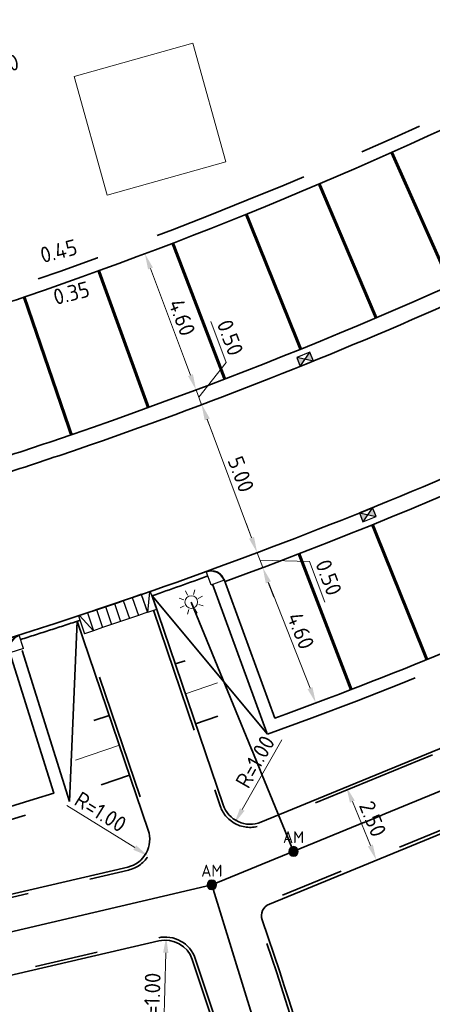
# Model space of a CAD drawing. Header units: metres. Extents: x 109063 to 109671, y 521086 to 521391.
# Tile 78 of 85: x 109357 to 109370, y 521263 to 521294. Entities that reach past the tile are written whole.
import ezdxf
from ezdxf.enums import TextEntityAlignment as Align
from ezdxf.lldxf.tags import DXFTag

# ---------------------------------------------------------------- set-up
doc = ezdxf.new("R2010")
doc.units = ezdxf.units.M
doc.header["$PDMODE"] = 2
for name, pattern in [('NLCS-HIDDEN', [4, 2, -2]), ('VH-OPSLUITBAND-SO', [10, 4, -2, 2, -2]), ('VH-OPSLUITBAND_150X250_A', [12, 8, -1, 2, -1]), ('VH-TROTTOIRBAND-SO', [15, 5, -2, 2, -2, 2, -2])]:
    doc.linetypes.add(name, pattern=pattern)
for name, color, linetype, lineweight, true_color in [('N-WE-GR-BOOMVAK-G', 7, 'Continuous', 18, 0xcc6600), ('N-WE-OV-KABEL_AANSLUITKABEL-G', 3, 'OV-KABEL-SO', 35, 0x00ff00), ('N-WE-VH-KANTOPSLUITING_TROTTOIRBAND_400-G', 6, 'VH-TROTTOIRBAND-SO', 35, 0xff00ff)]:
    doc.layers.add(name, color=color, linetype=linetype, lineweight=lineweight, true_color=true_color)
for name, color, linetype, lineweight in [('N-WE-GW-TALUD-G', 90, 'Continuous', 35), ('N-WE-GW-TALUDARCERING-S', 90, 'Continuous', 25), ('N-WE-GW-TALUDARCERING_KORT-G', 90, 'Continuous', 35), ('N-WE-GW-TALUDARCERING_LANG-G', 90, 'Continuous', 18), ('N-WE-KL-ET_LS_OV_LICHTMAST-S', 190, 'Continuous', 25), ('N-WE-OV-HULPSTUK_MOF-S-200', 190, 'Continuous', 25), ('N-WE-OV-KABEL_GROEP1-G', 190, 'OV-KABEL-SO', 35), ('N-WE-RI-HWA_KOLK-S-200', 150, 'Continuous', 25), ('N-WE-VH-KANTOPSLUITING_ELEMENT_INRIT-S', 7, 'Continuous', 25), ('N-WE-VH-KANTOPSLUITING_OPSLUITBAND_100X200-G', 150, 'VH-OPSLUITBAND-SO', 35), ('N-WE-VH-KANTOPSLUITING_OPSLUITBAND_150X250-G', 150, 'VH-OPSLUITBAND_150X250_A', 35), ('N-WE-VH-KANTOPSLUITING_TROTTOIRBAND_130 150_160_HOEKBLOK-S', 210, 'Continuous', 25), ('N-WE-VH-KANTOPSLUITING_TROTTOIRBAND_130X150-G', 210, 'VH-TROTTOIRBAND-SO', 35), ('N-WE-VH-KANTVERHARDING_WEG-G', 4, 'Continuous', 35), ('N-WE-VW-MARKERING_PARKEERVAK-G', 7, 'NLCS-HIDDEN', 35), ('X-XX-AL-M', 7, 'Continuous', 18), ('X-XX-AL-T25', 7, 'Continuous', 25), ('X-XX-AL-VERWIJZING-M', 7, 'Continuous', 18)]:
    doc.layers.add(name, color=color, linetype=linetype, lineweight=lineweight)
doc.layers.get('0').freeze()
doc.styles.add('NLCS-ISO', font='NLCS-ISO.ttf')
doc.styles.add('NLCS-ISO-M200-T25', font='NLCS-ISO.ttf', dxfattribs={"height": 0.5})
doc.styles.get("Standard").update_dxf_attribs({"font": 'isocpeur.ttf'})
tags = doc.linetypes.add('OV-KABEL-SO', pattern='A,4,-1,[103,NLCS.SHX,S=0.75,R=0,X=0,Y=0],-1,4,-1.5,["0V",Standard,S=1,R=0,X=0,Y=-0.5],-3', length=14.5).pattern_tags.tags
tags[18] = DXFTag(74, 10)
doc.dimstyles.new('NLCS-M200-T25-PIJL_L2_H2', dxfattribs={"dimscale": 0.2, "dimtxt": 2.5, "dimasz": 2.5, "dimexe": 2, "dimexo": 2, "dimgap": 0.7, "dimtad": 1, "dimzin": 0, "dimdsep": 46, "dimtxsty": 'NLCS-ISO-M200-T25', "dimcen": 0, "dimdle": 2, "dimclrd": 256, "dimclre": 256, "dimclrt": 256, "dimazin": 0, "dimtfac": 1, "dimtdec": 3, "dimtofl": 0, "dimtmove": 0, "dimatfit": 3, "dimfxl": 2, "dimfxlon": 1, "dimtfillclr": 256, "dimtolj": 1, "dimtzin": 0, "dimlwd": -1, "dimlwe": -1, "dimarcsym": 0})

# ---------------------------------------------------------------- blocks, each defined once
blk = doc.blocks.new('*D98')
at = {"layer": 'Defpoints', "color": 0, "transparency": 16777216}
for p in [(109364.451, 521276.613), (109364.451, 521276.613), (109366.131, 521272.335)]:
    blk.add_point(p, dxfattribs=at)
at = {"layer": 'X-XX-AL-VERWIJZING-M', "transparency": 16777216}
for p, q in [((109364.451, 521276.613), (109364.823, 521276.76)), ((109365.949, 521272.801), (109364.634, 521276.148)), ((109366.131, 521272.335), (109366.504, 521272.482))]:
    blk.add_line(p, q, dxfattribs=at)
for points in [[(109364.711, 521276.178), (109364.556, 521276.117), (109364.451, 521276.613)], [(109366.026, 521272.831), (109365.871, 521272.77), (109366.131, 521272.335)]]:
    blk.add_solid(points, dxfattribs=at)
at = {"layer": 'X-XX-AL-VERWIJZING-M', "transparency": 16777216, "insert": (109365.654, 521274.617), "char_height": 0.5, "attachment_point": 5, "rotation": 291.4475, "style": 'NLCS-ISO-M200-T25'}
blk.add_mtext('\\A1;4.60', dxfattribs=at)
blk = doc.blocks.new('*U101')
at = {"layer": 'N-WE-GW-TALUDARCERING_KORT-G'}
for p, q in [((109359.593, 521271.942), (109359.106, 521271.777)), ((109360.237, 521270.049), (109359.339, 521269.743))]:
    blk.add_line(p, q, dxfattribs=at)
at = {"layer": 'N-WE-GW-TALUDARCERING_LANG-G'}
blk.add_line((109359.915, 521270.995), (109358.53, 521270.524), dxfattribs=at)
blk = doc.blocks.new('*U102')
at = {"layer": 'N-WE-GW-TALUDARCERING_KORT-G'}
for p, q in [((109361.68, 521273.569), (109361.992, 521273.666)), ((109362.324, 521271.676), (109363.031, 521271.916))]:
    blk.add_line(p, q, dxfattribs=at)
at = {"layer": 'N-WE-GW-TALUDARCERING_LANG-G'}
blk.add_line((109362.002, 521272.622), (109363.014, 521272.967), dxfattribs=at)
blk = doc.blocks.new('*D166')
at = {"layer": 'Defpoints', "color": 0, "transparency": 16777216}
for p in [(109364.274, 521277.086), (109364.274, 521277.086), (109364.451, 521276.613)]:
    blk.add_point(p, dxfattribs=at)
at = {"layer": 'X-XX-AL-M', "transparency": 16777216}
for p, q in [((109364.098, 521277.554), (109363.922, 521278.022)), ((109364.274, 521277.086), (109363.899, 521276.945)), ((109364.451, 521276.613), (109364.274, 521277.086)), ((109364.362, 521276.849), (109365.93, 521276.811)), ((109365.93, 521276.811), (109366.415, 521275.519)), ((109364.451, 521276.613), (109364.076, 521276.473)), ((109364.627, 521276.145), (109364.802, 521275.677))]:
    blk.add_line(p, q, dxfattribs=at)
for points in [[(109364.176, 521277.583), (109364.02, 521277.524), (109364.274, 521277.086)], [(109364.705, 521276.175), (109364.549, 521276.116), (109364.451, 521276.613)]]:
    blk.add_solid(points, dxfattribs=at)
at = {"layer": 'X-XX-AL-M', "transparency": 16777216, "insert": (109366.538, 521276.302), "char_height": 0.5, "attachment_point": 5, "rotation": 290.5812, "style": 'NLCS-ISO-M200-T25', "bg_fill": 3, "box_fill_scale": 1.1, "bg_fill_color": 256, "bg_fill_true_color": 13158600, "bg_fill_transparency": 0}
blk.add_mtext('\\A1;0.50', dxfattribs=at)
blk = doc.blocks.new('*D167')
at = {"layer": 'Defpoints', "color": 0, "transparency": 16777216}
for p in [(109362.34, 521282.235), (109362.516, 521281.766), (109362.516, 521281.766)]:
    blk.add_point(p, dxfattribs=at)
at = {"layer": 'X-XX-AL-M', "transparency": 16777216}
for p, q in [((109363.298, 521283.104), (109362.812, 521284.396)), ((109362.164, 521282.703), (109361.989, 521283.171)), ((109362.428, 521282), (109363.298, 521283.104)), ((109362.34, 521282.235), (109361.966, 521282.094)), ((109362.34, 521282.235), (109362.516, 521281.766)), ((109362.516, 521281.766), (109362.141, 521281.626)), ((109362.692, 521281.298), (109362.867, 521280.83))]:
    blk.add_line(p, q, dxfattribs=at)
for points in [[(109362.242, 521282.732), (109362.086, 521282.673), (109362.34, 521282.235)], [(109362.77, 521281.328), (109362.614, 521281.269), (109362.516, 521281.766)]]:
    blk.add_solid(points, dxfattribs=at)
at = {"layer": 'X-XX-AL-M', "transparency": 16777216, "insert": (109363.42, 521283.887), "char_height": 0.5, "attachment_point": 5, "rotation": 290.5812, "style": 'NLCS-ISO-M200-T25', "bg_fill": 3, "box_fill_scale": 1.1, "bg_fill_color": 256, "bg_fill_true_color": 13158600, "bg_fill_transparency": 0}
blk.add_mtext('\\A1;0.50', dxfattribs=at)
blk = doc.blocks.new('*D168')
at = {"layer": 'Defpoints', "color": 0, "transparency": 16777216}
for p in [(109360.723, 521286.541), (109360.723, 521286.541), (109362.34, 521282.235)]:
    blk.add_point(p, dxfattribs=at)
at = {"layer": 'X-XX-AL-M', "transparency": 16777216}
for p, q in [((109360.723, 521286.541), (109360.349, 521286.4)), ((109362.164, 521282.703), (109360.899, 521286.073)), ((109362.34, 521282.235), (109361.966, 521282.094))]:
    blk.add_line(p, q, dxfattribs=at)
for points in [[(109360.977, 521286.102), (109360.821, 521286.044), (109360.723, 521286.541)], [(109362.242, 521282.732), (109362.086, 521282.673), (109362.34, 521282.235)]]:
    blk.add_solid(points, dxfattribs=at)
at = {"layer": 'X-XX-AL-M', "transparency": 16777216, "insert": (109361.897, 521284.525), "char_height": 0.5, "attachment_point": 5, "rotation": 290.5812, "style": 'NLCS-ISO-M200-T25', "bg_fill": 3, "box_fill_scale": 1.1, "bg_fill_color": 256, "bg_fill_true_color": 13158600, "bg_fill_transparency": 0}
blk.add_mtext('\\A1;4.60', dxfattribs=at)
blk = doc.blocks.new('*D169')
at = {"layer": 'Defpoints', "color": 0, "transparency": 16777216}
for p in [(109361.278, 521281.308), (109364.272, 521277.089), (109363.027, 521276.624)]:
    blk.add_point(p, dxfattribs=at)
at = {"layer": 'X-XX-AL-M', "transparency": 16777216}
for p, q in [((109362.148, 521281.633), (109362.897, 521281.913)), ((109362.697, 521281.304), (109364.097, 521277.557)), ((109363.897, 521276.949), (109364.646, 521277.229))]:
    blk.add_line(p, q, dxfattribs=at)
for points in [[(109362.775, 521281.333), (109362.619, 521281.275), (109362.522, 521281.773)], [(109364.175, 521277.586), (109364.019, 521277.528), (109364.272, 521277.089)]]:
    blk.add_solid(points, dxfattribs=at)
at = {"layer": 'X-XX-AL-M', "transparency": 16777216, "insert": (109363.762, 521279.567), "char_height": 0.5, "attachment_point": 5, "rotation": 290.479, "style": 'NLCS-ISO-M200-T25', "bg_fill": 3, "box_fill_scale": 1.1, "bg_fill_color": 256, "bg_fill_true_color": 13158600, "bg_fill_transparency": 0}
blk.add_mtext('\\A1;5.00', dxfattribs=at)
blk = doc.blocks.new('*D171')
at = {"layer": 'Defpoints', "color": 0, "transparency": 16777216}
for p in [(109366.995, 521269.636), (109367.944, 521267.323), (109368.046, 521267.365)]:
    blk.add_point(p, dxfattribs=at)
at = {"layer": 'X-XX-AL-M', "transparency": 16777216}
for p, q in [((109367.097, 521269.677), (109367.467, 521269.829)), ((109367.286, 521269.215), (109367.856, 521267.827)), ((109368.046, 521267.365), (109368.416, 521267.516))]:
    blk.add_line(p, q, dxfattribs=at)
for points in [[(109367.364, 521269.246), (109367.209, 521269.183), (109367.097, 521269.677)], [(109367.933, 521267.859), (109367.779, 521267.795), (109368.046, 521267.365)]]:
    blk.add_solid(points, dxfattribs=at)
at = {"layer": 'X-XX-AL-M', "transparency": 16777216, "insert": (109367.932, 521268.669), "char_height": 0.5, "attachment_point": 5, "rotation": 292.308, "style": 'NLCS-ISO-M200-T25', "bg_fill": 3, "box_fill_scale": 1.1, "bg_fill_color": 256, "bg_fill_true_color": 13158600, "bg_fill_transparency": 0}
blk.add_mtext('\\A1;2.50', dxfattribs=at)
blk = doc.blocks.new('SKL-ET_OV_LICHTMAST-SO')
at = {"color": 0, "linetype": 'ByBlock', "lineweight": 18}
for points in [[(0, 2), (0, 1.25)], [(-1.25, 0), (-2, 0)], [(-1.41, 1.41), (-0.88, 0.88)], [(0.88, 0.88), (1.41, 1.41)], [(2, 0), (1.25, 0)], [(-1.41, -1.41), (-0.88, -0.88)], [(0, -1.25), (0, -2)], [(0.88, -0.88), (1.41, -1.41)]]:
    blk.add_lwpolyline(points, dxfattribs=at)
blk.add_circle((0, 0), 1, dxfattribs=at)
blk = doc.blocks.new('*D197')
at = {"layer": 'Defpoints', "color": 0, "transparency": 16777216}
blk.add_point((109363.555, 521268.53), dxfattribs=at)
at = {"layer": 'X-XX-AL-M', "transparency": 16777216}
blk.add_line((109365.051, 521271.165), (109363.802, 521268.965), dxfattribs=at)
blk.add_solid([(109363.73, 521269.006), (109363.875, 521268.924), (109363.555, 521268.53)], dxfattribs=at)
at = {"layer": 'X-XX-AL-M', "transparency": 16777216, "insert": (109364.211, 521270.475), "char_height": 0.5, "attachment_point": 5, "rotation": 60.4121, "style": 'NLCS-ISO-M200-T25', "bg_fill": 3, "box_fill_scale": 1.1, "bg_fill_color": 256, "bg_fill_true_color": 13158600, "bg_fill_transparency": 0}
blk.add_mtext('\\A1;R=1.00', dxfattribs=at)
at = {"layer": 'Defpoints', "color": 0, "transparency": 16777216}
blk.add_point((109364.049, 521269.4), dxfattribs=at)
blk = doc.blocks.new('*D198')
at = {"layer": 'Defpoints', "color": 0, "transparency": 16777216}
blk.add_point((109360.825, 521267.495), dxfattribs=at)
at = {"layer": 'X-XX-AL-M', "transparency": 16777216}
blk.add_line((109358.251, 521269.094), (109360.4, 521267.759), dxfattribs=at)
blk.add_solid([(109360.444, 521267.83), (109360.356, 521267.688), (109360.825, 521267.495)], dxfattribs=at)
at = {"layer": 'X-XX-AL-M', "transparency": 16777216, "insert": (109359.319, 521268.889), "char_height": 0.5, "attachment_point": 5, "rotation": 328.1622, "style": 'NLCS-ISO-M200-T25', "bg_fill": 3, "box_fill_scale": 1.1, "bg_fill_color": 256, "bg_fill_true_color": 13158600, "bg_fill_transparency": 0}
blk.add_mtext('\\A1;R=1.00', dxfattribs=at)
at = {"layer": 'Defpoints', "color": 0, "transparency": 16777216}
blk.add_point((109359.975, 521268.023), dxfattribs=at)
blk = doc.blocks.new('*D247')
at = {"layer": 'Defpoints', "color": 0, "transparency": 16777216}
for p in [(109361.395, 521264.931), (109361.367, 521263.932)]:
    blk.add_point(p, dxfattribs=at)
at = {"layer": 'X-XX-AL-M', "transparency": 16777216}
blk.add_line((109361.311, 521261.902), (109361.381, 521264.431), dxfattribs=at)
blk.add_solid([(109361.298, 521264.434), (109361.465, 521264.429), (109361.395, 521264.931)], dxfattribs=at)
at = {"layer": 'X-XX-AL-M', "transparency": 16777216, "insert": (109360.949, 521262.928), "char_height": 0.5, "attachment_point": 5, "rotation": 88.3956, "style": 'NLCS-ISO-M200-T25'}
blk.add_mtext('\\A1;R=1.00', dxfattribs=at)
blk = doc.blocks.new('SVH-INRITELEMENT_130 150_600X200X300_LINKS')
for p, q in [((0, 0.6), (0.3, 0.6)), ((0, 0), (0, 0.6)), ((0.031, 0), (0.3, 0.6)), ((0.3, 0), (0.3, 0.6)), ((0, 0), (0.3, 0))]:
    blk.add_line(p, q)
blk = doc.blocks.new('SVH-INRITELEMENT_130 150_600X200X300_MIDDEN')
for p, q in [((0, 0.6), (0.3, 0.6)), ((0, 0), (0, 0.6)), ((0.3, 0), (0.3, 0.6)), ((0, 0), (0.3, 0))]:
    blk.add_line(p, q)
blk = doc.blocks.new('SVH-INRITELEMENT_130 150_600X200X300_RECHTS')
for p, q in [((0, 0.6), (0.3, 0.6)), ((0, 0), (0, 0.6)), ((0.269, 0), (0, 0.6)), ((0.3, 0), (0.3, 0.6)), ((0, 0), (0.3, 0))]:
    blk.add_line(p, q)
blk = doc.blocks.new('SRI-KOLK_STRAAT-SO')
h = blk.add_hatch(color=256)
h.dxf.hatch_style = 1
h.paths.add_polyline_path([(-1.125, 1.5), (-1.125, 0), (0, 0.75)])
h.paths.add_polyline_path([(1.125, 1.5), (0, 0.75), (1.125, 0)])
for p, q in [((-1.125, 0), (1.125, 1.5)), ((1.125, 0), (-1.125, 1.5))]:
    blk.add_line(p, q)
blk.add_lwpolyline([(-1.125, 0), (1.125, 0), (1.125, 1.5), (-1.125, 1.5)], close=True)
blk = doc.blocks.new('SVH-TROTTOIRBAND HOEKBLOK_130 150X160_R450_H90UITW_VB-MM')
at = {"linetype": 'Continuous'}
for q in [(450, 450), (0, 0)]:
    blk.add_line((0, 450), q, dxfattribs=at)
for radius in [450, 430]:
    blk.add_arc((0, 450), radius, 270, 0, dxfattribs=at)
blk = doc.blocks.new('SOV-HULP_MOF_AFTAKMOF-SO')
h = blk.add_hatch(color=256)
h.dxf.hatch_style = 1
edge = h.paths.add_edge_path()
edge.add_arc((0, 0), 1, 180, 360)
edge.add_arc((0, 0), 1, 0, 180)
at = {"flags": 128}
blk.add_lwpolyline([(-1, 0, 1), (1, 0, 1)], format="xyb", close=True, dxfattribs=at)
at = {"style": 'NLCS-ISO'}
blk.add_attdef('AM', text='', height=2.5, dxfattribs=at).set_placement((0, 3), align=Align.MIDDLE)
at = {"style": 'NLCS-ISO', "flags": 1}
for tag, p in [('OMSCHRIJVING_LEGENDA', (0, -8.43)), ('LOCATIE', (0, -12.22)), ('MASTNUMMER', (0, -16)), ('VAN', (0, -19.78)), ('NAAR', (0, -23.57)), ('AFTAKKING', (0, -27.35)), ('VOEDINGSPUNT', (0, -31.14)), ('GROEPSNUMMER', (0, -34.92)), ('POSITIE_X', (0, -38.71)), ('POSITIE_Y', (0, -42.49)), ('OVERIGE_OPMERKING(EN)_2', (0, -50.06))]:
    blk.add_attdef(tag, p, '', height=1.8, dxfattribs=at)
at = {"style": 'NLCS-ISO'}
blk.add_attdef('OVERIGE_OPMERKING(EN)_1', (0, -46.28), '', height=1.8, dxfattribs=at)

msp = doc.modelspace()

# ---------------------------------------------------------------- linework, layer by layer
at = {"layer": 'N-WE-GR-BOOMVAK-G'}
msp.add_lwpolyline([(109362.238, 521293.199), (109363.288, 521289.443), (109359.532, 521288.393), (109358.482, 521292.149)], close=True, dxfattribs=at)
at = {"layer": 'N-WE-GW-TALUD-G'}
for points in [[(109360.947, 521275.722), (109364.599, 521271.343)], [(109358.582, 521274.92), (109358.337, 521269.219)]]:
    msp.add_lwpolyline(points, dxfattribs=at)
at = {"layer": 'N-WE-OV-KABEL_GROEP1-G', "flags": 128}
msp.add_lwpolyline([(109362.84, 521266.58), (109364.803, 521260.227), (109366.238, 521254.781), (109367.041, 521251.032), (109368.198, 521243.648), (109368.477, 521241.012), (109368.844, 521235.342), (109368.791, 521227.388), (109368.609, 521222.589), (109367.862, 521216.645), (109366.987, 521212.417), (109364.541, 521205.646), (109362.419, 521201.611), (109359.763, 521197.137), (109359.492, 521195.929), (109359.703, 521195.203), (109360.131, 521194.642), (109363.672, 521191.394), (109367.395, 521187.537), (109375.589, 521179.049), (109388.118, 521166.071), (109391.621, 521164.223)], dxfattribs=at)
at = {"layer": 'N-WE-VH-KANTOPSLUITING_OPSLUITBAND_100X200-G', "flags": 128}
for points in [[(109360.998, 521275.264), (109363.102, 521269.078, 0.432316), (109364.429, 521268.475), (109386.305, 521277.451), (109387.178, 521275.323), (109364.622, 521266.068, 0.396268), (109364.338, 521265.444), (109364.893, 521263.801, -0.072349), (109370.014, 521234.769, 0.310013), (109371.416, 521232.851)], [(109366.187, 521232.999, 0.343452), (109367.702, 521235.088, 0.074465), (109362.314, 521264.254, 0.38523), (109361.141, 521264.906), (109336.122, 521259.096), (109335.602, 521261.336), (109360.202, 521267.049, 0.443751), (109360.922, 521268.345), (109358.674, 521274.951)]]:
    msp.add_lwpolyline(points, format="xyb", dxfattribs=at)
msp.add_lwpolyline([(109360.853, 521275.69), (109360.853, 521275.689)], dxfattribs=at)
at = {"layer": 'N-WE-VH-KANTOPSLUITING_OPSLUITBAND_150X250-G'}
msp.add_lwpolyline([(109358.309, 521280.789), (109358.309, 521280.788)], dxfattribs=at)
at = {"layer": 'N-WE-VH-KANTOPSLUITING_TROTTOIRBAND_130X150-G', "flags": 128}
for points in [[(109360.941, 521275.72, 0.003126), (109362.714, 521276.35, 0.003126)], [(109356.787, 521274.34, 0.001651), (109357.733, 521274.643, 0.001645), (109358.675, 521274.95)]]:
    msp.add_lwpolyline(points, format="xyb", dxfattribs=at)
at = {"layer": 'N-WE-VH-KANTOPSLUITING_TROTTOIRBAND_400-G', "flags": 128}
msp.add_lwpolyline([(109338.061, 521275.409), (109337.119, 521280.371, 0.032008), (109354.456, 521284.776, 0.004469), (109356.828, 521285.566, 0.036278), (109375.47, 521293.519), (109377.77, 521289.023)], format="xyb", dxfattribs=at)
at = {"layer": 'N-WE-VH-KANTOPSLUITING_TROTTOIRBAND_400-G'}
for points in [[(109362.864, 521276.086), (109364.599, 521271.343, 0.038583), (109386.477, 521281.253), (109384.06, 521285.687)], [(109336.632, 521269.165), (109337.49, 521264.185, 0.034426), (109358.337, 521269.219), (109356.829, 521274.038)]]:
    msp.add_lwpolyline(points, format="xyb", dxfattribs=at)
at = {"layer": 'N-WE-VH-KANTVERHARDING_WEG-G'}
for points in [[(109331.872, 521285.496), (109330.883, 521282.899, 0.584454), (109337.57, 521274.861, 0.032989), (109356.148, 521279.543, 0.004469), (109358.613, 521280.364, 0.044584), (109382.238, 521290.908), (109391.348, 521296.729)], [(109375.297, 521292.98, -0.035562), (109356.958, 521285.188, -0.004469), (109354.579, 521284.395, -0.031293), (109337.587, 521280.052), (109338.454, 521275.484)], [(109338.445, 521275.533, 0.031293), (109355.995, 521280.018, 0.004469), (109358.451, 521280.837, 0.035562), (109377.392, 521288.885, 0.035562)], [(109337.022, 521269.252), (109337.816, 521264.646, 0.033142), (109357.836, 521269.481), (109356.447, 521273.919)]]:
    msp.add_lwpolyline(points, format="xyb", dxfattribs=at)
at = {"layer": 'N-WE-VH-KANTVERHARDING_WEG-G', "flags": 128}
for points in [[(109363.259, 521276.171, 0.037095), (109383.733, 521285.452), (109385.935, 521281.412, -0.037298), (109364.838, 521271.856), (109363.232, 521276.243)], [(109360.947, 521275.722), (109363.197, 521269.11, 0.432316), (109364.391, 521268.567), (109386.36, 521277.581), (109387.309, 521275.268), (109364.66, 521265.975, 0.39634), (109364.433, 521265.476), (109364.988, 521263.832, -0.07235), (109370.114, 521234.772, 0.397186), (109372.056, 521232.833, 0.288245)], [(109365.547, 521233.018, 0.432601), (109367.602, 521235.085, 0.074465), (109362.219, 521264.221, 0.38528), (109361.164, 521264.808), (109336.048, 521258.976), (109335.482, 521261.411), (109360.179, 521267.146, 0.443751), (109360.827, 521268.313), (109358.58, 521274.919)]]:
    msp.add_lwpolyline(points, format="xyb", dxfattribs=at)
msp.add_lwpolyline([(109358.025, 521280.692), (109358.025, 521280.691)], dxfattribs=at)
at = {"layer": 'N-WE-VH-KANTVERHARDING_WEG-G'}
for start, end in [(288.9466, 298.64382), (287.9224, 288.9466), (281.14388, 287.9224)]:
    msp.add_arc((109311.418, 521417.844), 150.355, start, end, dxfattribs=at)
at = {"layer": 'N-WE-VW-MARKERING_PARKEERVAK-G', "ltscale": 0.5, "const_width": 0.1}
for points in [[(109368.532, 521289.744), (109370.405, 521285.543)], [(109366.239, 521288.747), (109368.037, 521284.513)], [(109363.93, 521287.79), (109365.652, 521283.525)], [(109361.603, 521286.875), (109363.249, 521282.579)], [(109359.261, 521286.001), (109360.83, 521281.677)], [(109356.903, 521285.169), (109358.395, 521280.818)], [(109369.645, 521273.706), (109367.924, 521277.969)], [(109367.249, 521272.761), (109365.599, 521277.05)]]:
    msp.add_lwpolyline(points, dxfattribs=at)

# ---------------------------------------------------------------- block references
at = {"layer": 'N-WE-GW-TALUDARCERING-S'}
for name in ['*U102', '*U101']:
    msp.add_blockref(name, (0, 0), dxfattribs=at)
at = {"layer": 'N-WE-KL-ET_LS_OV_LICHTMAST-S', "xscale": 0.2, "yscale": 0.2, "zscale": 0.2, "rotation": 27.7805159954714}
msp.add_blockref('SKL-ET_OV_LICHTMAST-SO', (109362.189, 521275.526), dxfattribs=at)
at = {"layer": 'N-WE-OV-HULPSTUK_MOF-S-200', "xscale": 0.15, "yscale": 0.15, "zscale": 0.2}
for p in [(109365.425, 521267.64), (109362.84, 521266.58)]:
    msp.add_blockref('SOV-HULP_MOF_AFTAKMOF-SO', p, dxfattribs=at).add_auto_attribs({'AM': 'AM'})
at = {"layer": 'N-WE-RI-HWA_KOLK-S-200', "xscale": 0.2, "yscale": 0.2, "zscale": 0.2}
for p, rotation in [((109365.847, 521283.064), 22.04726295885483), ((109367.719, 521278.428), 201.9485236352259)]:
    msp.add_blockref('SRI-KOLK_STRAAT-SO', p, dxfattribs=dict(at, rotation=rotation))
at = {"layer": 'N-WE-VH-KANTOPSLUITING_ELEMENT_INRIT-S'}
for name, p, rotation in [('SVH-INRITELEMENT_130 150_600X200X300_LINKS', (109360.893, 521275.862), 198.805607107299), ('SVH-INRITELEMENT_130 150_600X200X300_MIDDEN', (109360.039, 521275.576), 198.8781606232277), ('SVH-INRITELEMENT_130 150_600X200X300_MIDDEN', (109360.323, 521275.673), 198.878160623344), ('SVH-INRITELEMENT_130 150_600X200X300_MIDDEN', (109360.607, 521275.77), 198.8781606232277), ('SVH-INRITELEMENT_130 150_600X200X300_MIDDEN', (109359.188, 521275.285), 198.878160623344), ('SVH-INRITELEMENT_130 150_600X200X300_MIDDEN', (109359.472, 521275.382), 198.8781606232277), ('SVH-INRITELEMENT_130 150_600X200X300_MIDDEN', (109359.756, 521275.479), 198.878160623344), ('SVH-INRITELEMENT_130 150_600X200X300_RECHTS', (109358.904, 521275.188), 198.8781606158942)]:
    msp.add_blockref(name, p, dxfattribs=dict(at, rotation=rotation))
at = {"layer": 'N-WE-VH-KANTOPSLUITING_TROTTOIRBAND_130 150_160_HOEKBLOK-S', "xscale": 0.001, "yscale": 0.001, "zscale": 0.001, "rotation": 197.3581972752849}
msp.add_blockref('SVH-TROTTOIRBAND HOEKBLOK_130 150X160_R450_H90UITW_VB-MM', (109356.742, 521274.483), dxfattribs=at)

# ---------------------------------------------------------------- texts
at = {"layer": 'X-XX-AL-T25', "char_height": 0.5, "attachment_point": 1, "rotation": 14.3871, "style": 'NLCS-ISO-M200-T25'}
for s, insert in [('0.20', (109355.571, 521292.587)), ('0.45', (109357.364, 521286.722)), ('0.35', (109357.776, 521285.396))]:
    msp.add_mtext_dynamic_manual_height_columns(s, width=1.41981, gutter_width=2.5, heights=[0], dxfattribs=dict(at, insert=insert))

# ---------------------------------------------------------------- dimensions: what is measured, and where the dimension line sits
at = {"layer": 'X-XX-AL-M'}
dim = msp.add_radius_dim(center=(109361.367, 521263.932), mpoint=(109361.395, 521264.931), dimstyle='NLCS-M200-T25-PIJL_L2_H2', override={"dimpost": 'R=<>'}, dxfattribs=at)
dim.commit()
dim.dimension.update_dxf_attribs({"geometry": '*D247', "text_midpoint": (109361.339, 521262.917), "dimtype": 164})
at = {"layer": 'X-XX-AL-VERWIJZING-M'}
dim = msp.add_aligned_dim(p1=(109366.131, 521272.335), p2=(109364.451, 521276.613), distance=0, dimstyle='NLCS-M200-T25-PIJL_L2_H2', dxfattribs=at)
dim.commit()
dim.dimension.update_dxf_attribs({"geometry": '*D98', "text_midpoint": (109365.654, 521274.617)})

# ---------------------------------------------------------------- next in the draw order: dimensions: what is measured, and where the dimension line sits
at = {"layer": 'X-XX-AL-M'}
for base, p1, p2, angle, picture, middle in [((109362.516, 521281.766), (109362.34, 521282.235), (109362.516, 521281.766), 290.5812, '*D167', (109363.248, 521283.235)), ((109364.2735, 521277.0855), (109364.4508, 521276.6133), (109364.2735, 521277.0855), 110.5812, '*D166', (109365.9795, 521276.6798))]:
    dim = msp.add_linear_dim(base=base, p1=p1, p2=p2, angle=angle, dimstyle='NLCS-M200-T25-PIJL_L2_H2', override={"dimtmove": 1, "dimtfill": 1}, dxfattribs=at)
    dim.commit()
    dim.dimension.update_dxf_attribs({"geometry": picture, "text_midpoint": middle, "dimtype": 161})
for center, mpoint, picture, middle in [((109364.049, 521269.4), (109363.555, 521268.53), '*D197', (109364.55, 521270.282)), ((109359.975, 521268.023), (109360.825, 521267.495), '*D198', (109359.113, 521268.558))]:
    dim = msp.add_radius_dim(center=center, mpoint=mpoint, dimstyle='NLCS-M200-T25-PIJL_L2_H2', override={"dimpost": 'R=<>', "dimtfill": 1}, dxfattribs=at)
    dim.commit()
    dim.dimension.update_dxf_attribs({"geometry": picture, "text_midpoint": middle, "dimtype": 164})
dim = msp.add_aligned_dim(p1=(109366.995, 521269.636), p2=(109367.944, 521267.323), distance=0.11, dimstyle='NLCS-M200-T25-PIJL_L2_H2', override={"dimtfill": 1}, dxfattribs=at)
dim.commit()
dim.dimension.update_dxf_attribs({"geometry": '*D171', "text_midpoint": (109367.932, 521268.669)})

# ---------------------------------------------------------------- next in the draw order: linework, layer by layer
at = {"layer": 'N-WE-OV-KABEL_AANSLUITKABEL-G', "flags": 128}
msp.add_lwpolyline([(109362.189, 521275.526), (109365.425, 521267.64)], dxfattribs=at)
at = {"layer": 'N-WE-OV-KABEL_GROEP1-G', "flags": 128}
msp.add_lwpolyline([(109330.878, 521257.88), (109330.618, 521259.04), (109362.84, 521266.58), (109382.037, 521274.456)], dxfattribs=at)

# ---------------------------------------------------------------- next in the draw order: dimensions: what is measured, and where the dimension line sits
at = {"layer": 'X-XX-AL-M'}
for p1, p2, distance, picture, middle in [((109362.34, 521282.235), (109360.723, 521286.541), 0, '*D168', (109361.897, 521284.525)), ((109361.278, 521281.308), (109363.027, 521276.624), 1.329, '*D169', (109363.762, 521279.567))]:
    dim = msp.add_aligned_dim(p1=p1, p2=p2, distance=distance, dimstyle='NLCS-M200-T25-PIJL_L2_H2', override={"dimtfill": 1}, dxfattribs=at)
    dim.commit()
    dim.dimension.update_dxf_attribs({"geometry": picture, "text_midpoint": middle})

# ---------------------------------------------------------------- next in the draw order: block references
at = {"layer": 'N-WE-VH-KANTOPSLUITING_TROTTOIRBAND_130 150_160_HOEKBLOK-S', "xscale": 0.001, "yscale": 0.001, "zscale": 0.001, "rotation": 110.1362602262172}
msp.add_blockref('SVH-TROTTOIRBAND HOEKBLOK_130 150X160_R450_H90UITW_VB-MM', (109363.24, 521276.223), dxfattribs=at)

doc.saveas('drawing.dxf')
